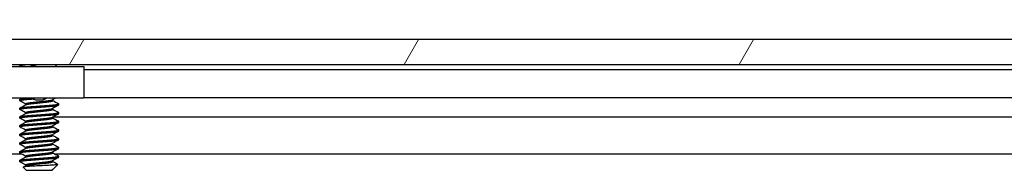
# Model space of a CAD drawing. Header units: millimetres. Extents: x 64 to 1798, y 64 to 1380.
# Tile 38 of 73: x 537 to 608, y 1309 to 1320. Entities that reach past the tile are written whole.
import ezdxf

# ---------------------------------------------------------------- set-up
doc = ezdxf.new("R2010")
doc.units = ezdxf.units.MM
doc.header["$LTSCALE"] = 6.666667
for name, color, linetype, lineweight in [('Dimension (ANSI)', 7, 'Continuous', 25), ('Hatch (ANSI)', 7, 'Continuous', 18), ('Visible (ANSI)', 7, 'Continuous', 25)]:
    doc.layers.add(name, color=color, linetype=linetype, lineweight=lineweight)
doc.styles.add('Note Text (ANSI)', font='tahoma.ttf')
doc.dimstyles.new('Default - mm (ANSI)', dxfattribs={"dimscale": 6.666667, "dimtxt": 1.75, "dimasz": 1.5, "dimexe": 2, "dimexo": 1, "dimgap": 0.8, "dimtad": 0, "dimtih": 1, "dimtoh": 1, "dimrnd": 1e-08, "dimzin": 0, "dimdsep": 46, "dimtxsty": 'Note Text (ANSI)', "dimblk": 'Filled-2', "dimcen": 0.09, "dimdle": 10, "dimclrd": 256, "dimclre": 256, "dimclrt": 256, "dimadec": 1, "dimazin": 0, "dimtfac": 1.741714, "dimtofl": 0, "dimtmove": 0, "dimatfit": 3, "dimldrblk": 'Filled-1', "dimfxl": 1, "dimtolj": 1, "dimtzin": 0, "dimlwd": -1, "dimlwe": -1, "dimarcsym": 0})

# ---------------------------------------------------------------- blocks, each defined once
blk = doc.blocks.new('Filled-2')
at = {"color": 0}
for p, q in [((0, 0), (-1, 0.1667)), ((-1, 0.1667), (-1, -0.1667)), ((-1, 0), (0, 0)), ((-1, -0.1667), (0, 0))]:
    blk.add_line(p, q, dxfattribs=at)
at = {"color": 0, "flags": 128}
blk.add_lwpolyline([(-1, -0.1667), (0, 0), (-1, 0.1667), (-1, -0.1667)], dxfattribs=at)
at = {"color": 0}
blk.add_solid([(-1, -0.1667), (0, 0), (-1, 0.1667), (-1, -0.1667)], dxfattribs=at)
blk = doc.blocks.new('*D14')
at = {"layer": 'Defpoints', "color": 0, "transparency": 16777216}
for p in [(644.101, 1341.198), (228.801, 1310.226), (644.101, 1310.226)]:
    blk.add_point(p, dxfattribs=at)
at = {"layer": 'Dimension (ANSI)', "transparency": 16777216}
for p, q in [((228.801, 1316.893), (228.801, 1354.532)), ((644.101, 1316.893), (644.101, 1354.532)), ((238.801, 1341.198), (391.508, 1341.198)), ((634.101, 1341.198), (486.811, 1341.198))]:
    blk.add_line(p, q, dxfattribs=at)
at = {"layer": 'Dimension (ANSI)', "transparency": 16777216, "xscale": 10, "yscale": 10, "zscale": 10, "rotation": 180}
blk.add_blockref('Filled-2', (228.801, 1341.198), dxfattribs=at)
at = {"layer": 'Dimension (ANSI)', "transparency": 16777216, "xscale": 10, "yscale": 10, "zscale": 10}
blk.add_blockref('Filled-2', (644.101, 1341.198), dxfattribs=at)
at = {"layer": 'Dimension (ANSI)', "transparency": 16777216, "char_height": 11.66667, "attachment_point": 5, "style": 'Note Text (ANSI)'}
for s, insert in [('\\A1; 415.30 mm', (439.16, 1352.608)), ('\\A1;[16.350 in]', (439.16, 1328.234))]:
    blk.add_mtext(s, dxfattribs=dict(at, insert=insert))
blk = doc.blocks.new('Filled-1')
at = {"color": 0}
for p, q in [((0, 0), (-1, 0.3333)), ((-1, 0.3333), (-1, -0.3333)), ((-1, 0), (0, 0)), ((-1, -0.3333), (0, 0))]:
    blk.add_line(p, q, dxfattribs=at)
at = {"color": 0, "flags": 128}
blk.add_lwpolyline([(-1, -0.3333), (0, 0), (-1, 0.3333), (-1, -0.3333)], dxfattribs=at)
at = {"color": 0}
blk.add_solid([(-1, -0.3333), (0, 0), (-1, 0.3333), (-1, -0.3333)], dxfattribs=at)

msp = doc.modelspace()

# ---------------------------------------------------------------- hatches: boundary and pattern name
at = {"layer": 'Hatch (ANSI)'}
h = msp.add_hatch(dxfattribs=at)
h.set_pattern_fill('ANSI31', color=256, scale=169.333333, angle=15, style=0)
h.set_pattern_definition([(60, (0, 0), (-18.33087, 10.58333), [])])
h.paths.add_polyline_path([(242.2804, 1318.5486), (241.0612, 1317.1461), (241.0612, 1316.7452), (631.8402, 1316.7452), (631.8402, 1317.1461), (630.621, 1318.5486)])
h.paths.add_polyline_path([(232.73, 1318.5486), (232.73, 1316.7452), (236.9972, 1316.7452), (236.9972, 1317.1461), (235.778, 1318.5486)])
h.paths.add_polyline_path([(640.1714, 1316.7452), (640.1714, 1318.5486), (637.1234, 1318.5486), (635.9042, 1317.1461), (635.9042, 1316.7452)])

# ---------------------------------------------------------------- linework, layer by layer
at = {"layer": 'Visible (ANSI)'}
for p, q in [((630.621, 1318.5486), (242.2804, 1318.5486)), ((241.0612, 1316.7452), (631.8402, 1316.7452)), ((534.8007, 1316.5886), (541.3007, 1316.5886)), ((536.6283, 1316.6436), (536.6283, 1316.723)), ((536.639, 1316.7346), (536.658, 1316.7452)), ((539.2149, 1316.5886), (539.3715, 1316.7452)), ((632.4498, 1316.7196), (539.3459, 1316.7196)), ((541.3007, 1316.5886), (541.3007, 1314.2886)), ((628.5014, 1316.3386), (541.3007, 1316.3386)), ((541.3007, 1314.2886), (534.8007, 1314.2886)), ((536.6283, 1314.1036), (536.6283, 1314.183)), ((537.0579, 1313.7943), (537.0579, 1313.8655)), ((539.0435, 1314.1036), (539.0435, 1314.1747)), ((539.4731, 1313.7861), (539.4731, 1313.8655)), ((628.9355, 1314.3066), (541.3007, 1314.3066)), ((536.6283, 1313.4686), (536.6283, 1313.548)), ((536.6283, 1312.8336), (536.6283, 1312.913)), ((537.0579, 1313.1593), (537.0579, 1313.2305)), ((539.0435, 1313.4686), (539.0435, 1313.5397)), ((539.0435, 1312.8336), (539.0435, 1312.9047)), ((632.4498, 1312.9027), (539.0435, 1312.9027)), ((539.4731, 1313.1511), (539.4731, 1313.2305)), ((536.6283, 1312.1986), (536.6283, 1312.278)), ((537.0579, 1312.5243), (537.0579, 1312.5955)), ((539.0435, 1312.1986), (539.0435, 1312.2697)), ((539.4731, 1312.5161), (539.4731, 1312.5955)), ((536.6283, 1311.5636), (536.6283, 1311.643)), ((537.0579, 1311.8893), (537.0579, 1311.9605)), ((539.0435, 1311.5636), (539.0435, 1311.6347)), ((539.4731, 1311.8811), (539.4731, 1311.9605)), ((536.6283, 1310.9286), (536.6283, 1311.008)), ((537.0579, 1311.2543), (537.0579, 1311.3255)), ((539.0435, 1310.9286), (539.0435, 1310.9997)), ((539.4731, 1311.2461), (539.4731, 1311.3255)), ((536.7927, 1310.196), (336.0318, 1310.196)), ((536.6283, 1310.2936), (536.6283, 1310.373)), ((537.0579, 1310.6193), (537.0579, 1310.6905)), ((537.0579, 1309.9843), (537.0579, 1310.0555)), ((539.0435, 1310.2936), (539.0435, 1310.3647)), ((632.6142, 1310.196), (539.2318, 1310.196)), ((539.4731, 1310.6111), (539.4731, 1310.6905)), ((539.4731, 1309.9761), (539.4731, 1310.0555)), ((536.6283, 1309.6586), (536.6283, 1309.738)), ((537.0579, 1309.3493), (537.0579, 1309.4205)), ((539.0435, 1309.6586), (539.0435, 1309.7297)), ((539.1169, 1309.1436), (539.422, 1309.4488)), ((537.1045, 1309.0236), (536.8836, 1309.2445)), ((537.1045, 1309.0236), (538.9968, 1309.0236)), ((538.9894, 1309.0702), (539.0435, 1309.0702)), ((538.9968, 1309.0236), (539.0435, 1309.0702)), ((539.0646, 1309.1066), (539.0276, 1309.0858)), ((539.0435, 1309.0702), (539.0435, 1309.0947))]:
    msp.add_line(p, q, dxfattribs=at)
msp.add_ellipse((538.0507, 1314.1919), major_axis=(-0.343, 0), ratio=0.1068566, start_param=0.4127074, end_param=2.7288852, dxfattribs=at)
for points, weights in [([(536.6283, 1316.6436), (536.6283, 1316.6937), (537.2841, 1316.7452)], [1, 0.872099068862, 0.988403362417]), ([(536.6283, 1316.723), (536.6283, 1316.7335), (536.6655, 1316.7452)], [1, 0.970058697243, 0.953500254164]), ([(536.639, 1316.6319), (536.6283, 1316.6379), (536.6283, 1316.6436)], [0.971473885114, 0.983771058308, 1]), ([(536.6283, 1314.183), (536.6283, 1314.2357), (537.3367, 1314.2886)], [1, 0.866329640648, 0.999392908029]), ([(536.639, 1314.0919), (536.6283, 1314.0979), (536.6283, 1314.1036)], [0.971473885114, 0.983771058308, 1]), ([(539.4731, 1313.8655), (539.4731, 1313.8711), (539.4623, 1313.8771)], [1, 0.983771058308, 0.971473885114]), ([(536.639, 1313.4569), (536.6283, 1313.4629), (536.6283, 1313.4686)], [0.971473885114, 0.983771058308, 1]), ([(539.4731, 1313.2305), (539.4731, 1313.2361), (539.4623, 1313.2421)], [1, 0.983771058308, 0.971473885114]), ([(536.639, 1312.8219), (536.6283, 1312.8279), (536.6283, 1312.8336)], [0.971473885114, 0.983771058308, 1]), ([(536.639, 1312.1869), (536.6283, 1312.1929), (536.6283, 1312.1986)], [0.971473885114, 0.983771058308, 1]), ([(539.4731, 1312.5955), (539.4731, 1312.6011), (539.4623, 1312.6071)], [1, 0.983771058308, 0.971473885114]), ([(536.639, 1311.5519), (536.6283, 1311.5579), (536.6283, 1311.5636)], [0.971473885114, 0.983771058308, 1]), ([(539.4731, 1311.9605), (539.4731, 1311.9661), (539.4623, 1311.9721)], [1, 0.983771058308, 0.971473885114]), ([(536.639, 1310.9169), (536.6283, 1310.9229), (536.6283, 1310.9286)], [0.971473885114, 0.983771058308, 1]), ([(539.4731, 1311.3255), (539.4731, 1311.3311), (539.4623, 1311.3371)], [1, 0.983771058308, 0.971473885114]), ([(536.639, 1310.2819), (536.6283, 1310.2879), (536.6283, 1310.2936)], [0.971473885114, 0.983771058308, 1]), ([(539.4731, 1310.6905), (539.4731, 1310.6961), (539.4623, 1310.7021)], [1, 0.983771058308, 0.971473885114]), ([(539.4731, 1310.0555), (539.4731, 1310.0611), (539.4623, 1310.0671)], [1, 0.983771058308, 0.971473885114]), ([(536.639, 1309.6469), (536.6283, 1309.6529), (536.6283, 1309.6586)], [0.971473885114, 0.983771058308, 1]), ([(538.9894, 1309.0702), (539.0141, 1309.0782), (539.0276, 1309.0858)], [0.941670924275, 0.948650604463, 0.961256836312])]:
    msp.add_rational_spline(points, weights, degree=2, dxfattribs=at)
for points in [[(536.7166, 1316.5886), (536.6907, 1316.603), (536.6649, 1316.6175), (536.639, 1316.6319)], [(536.639, 1314.1946), (536.6951, 1314.2259), (536.7511, 1314.2572), (536.8071, 1314.2886)], [(537.0579, 1313.8572), (536.9184, 1313.9357), (536.7787, 1314.0139), (536.639, 1314.0919)], [(536.639, 1313.5596), (536.784, 1313.6406), (536.929, 1313.7217), (537.0737, 1313.8033)], [(539.2462, 1314.2886), (539.1733, 1314.2477), (539.1004, 1314.2068), (539.0276, 1314.1658)], [(539.4623, 1313.7744), (539.3173, 1313.6934), (539.1723, 1313.6123), (539.0276, 1313.5308)], [(539.0435, 1314.1118), (539.1829, 1314.0333), (539.3226, 1313.9551), (539.4623, 1313.8771)], [(537.0579, 1313.2222), (536.9184, 1313.3007), (536.7787, 1313.3789), (536.639, 1313.4569)], [(536.639, 1312.9246), (536.784, 1313.0056), (536.929, 1313.0867), (537.0737, 1313.1683)], [(539.4623, 1313.1394), (539.3173, 1313.0584), (539.1723, 1312.9773), (539.0276, 1312.8958)], [(539.0435, 1313.4768), (539.1829, 1313.3983), (539.3226, 1313.3201), (539.4623, 1313.2421)], [(537.0579, 1312.5872), (536.9184, 1312.6657), (536.7787, 1312.7439), (536.639, 1312.8219)], [(536.639, 1312.2896), (536.784, 1312.3706), (536.929, 1312.4517), (537.0737, 1312.5333)], [(537.0579, 1311.9522), (536.9184, 1312.0307), (536.7787, 1312.1089), (536.639, 1312.1869)], [(539.4623, 1312.5044), (539.3173, 1312.4234), (539.1723, 1312.3423), (539.0276, 1312.2608)], [(539.0435, 1312.8418), (539.1829, 1312.7633), (539.3226, 1312.6851), (539.4623, 1312.6071)], [(539.0435, 1312.2068), (539.1829, 1312.1283), (539.3226, 1312.0501), (539.4623, 1311.9721)], [(536.639, 1311.6546), (536.784, 1311.7356), (536.929, 1311.8167), (537.0737, 1311.8983)], [(537.0579, 1311.3172), (536.9184, 1311.3957), (536.7787, 1311.4739), (536.639, 1311.5519)], [(539.4623, 1311.8694), (539.3173, 1311.7884), (539.1723, 1311.7073), (539.0276, 1311.6258)], [(539.0435, 1311.5718), (539.1829, 1311.4933), (539.3226, 1311.4151), (539.4623, 1311.3371)], [(536.639, 1311.0196), (536.784, 1311.1006), (536.929, 1311.1817), (537.0737, 1311.2633)], [(537.0579, 1310.6822), (536.9184, 1310.7607), (536.7787, 1310.8389), (536.639, 1310.9169)], [(539.4623, 1311.2344), (539.3173, 1311.1534), (539.1723, 1311.0723), (539.0276, 1310.9908)], [(539.0435, 1310.9368), (539.1829, 1310.8583), (539.3226, 1310.7801), (539.4623, 1310.7021)], [(536.639, 1310.3846), (536.784, 1310.4656), (536.929, 1310.5467), (537.0737, 1310.6283)], [(537.0579, 1310.0472), (536.9184, 1310.1257), (536.7787, 1310.2039), (536.639, 1310.2819)], [(539.4623, 1310.5994), (539.3173, 1310.5184), (539.1723, 1310.4373), (539.0276, 1310.3558)], [(539.0435, 1310.3018), (539.1829, 1310.2233), (539.3226, 1310.1451), (539.4623, 1310.0671)], [(536.639, 1309.7496), (536.784, 1309.8306), (536.929, 1309.9117), (537.0737, 1309.9933)], [(537.0579, 1309.4122), (536.9184, 1309.4907), (536.7787, 1309.5689), (536.639, 1309.6469)], [(536.8876, 1309.2537), (536.9497, 1309.2885), (537.0117, 1309.3233), (537.0737, 1309.3583)], [(539.4623, 1309.9644), (539.3173, 1309.8834), (539.1723, 1309.8023), (539.0276, 1309.7208)], [(539.0435, 1309.6668), (539.1684, 1309.5965), (539.2935, 1309.5264), (539.4186, 1309.4565)], [(539.4186, 1309.4565), (539.4233, 1309.4539), (539.4245, 1309.4513), (539.422, 1309.4488)], [(538.9894, 1309.0702), (539.0517, 1309.0969), (539.0948, 1309.1215), (539.1169, 1309.1436)]]:
    msp.add_open_spline(points, degree=3, dxfattribs=at)
for points, knots in [([(537.2935, 1316.5886), (537.3012, 1316.5909), (537.309, 1316.5932), (537.4332, 1316.6287), (537.567, 1316.654), (537.7852, 1316.698), (537.9105, 1316.7218), (538.0403, 1316.7452)], [-0.078849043, -0.078849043, -0.078849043, -0.078849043, -0.076431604, -0.076431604, -0.041316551, -0.041316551, -0.001073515, -0.001073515, -0.001073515, -0.001073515]), ([(537.7365, 1314.1772), (537.6933, 1314.1878), (537.6485, 1314.2032), (537.5693, 1314.2415), (537.5336, 1314.2634), (537.5006, 1314.2886)], [0, 0, 0, 0, 0.014245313, 0.014245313, 0.026722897, 0.026722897, 0.026722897, 0.026722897]), ([(538.6007, 1314.2886), (538.5819, 1314.2742), (538.5622, 1314.2609), (538.5145, 1314.2326), (538.4857, 1314.2184), (538.4262, 1314.1944), (538.3951, 1314.1846), (538.3649, 1314.1772)], [0.012495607, 0.012495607, 0.012495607, 0.012495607, 0.0195994, 0.0195994, 0.029259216, 0.029259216, 0.039250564, 0.039250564, 0.039250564, 0.039250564]), ([(539.422, 1309.4488), (539.4152, 1309.442), (539.3833, 1309.4359), (539.3109, 1309.4251), (539.2571, 1309.419), (539.0957, 1309.4045), (538.9768, 1309.396), (538.7707, 1309.3841), (538.6968, 1309.3804), (538.4657, 1309.3686), (538.3001, 1309.3599), (537.9668, 1309.3422), (537.8024, 1309.3332), (537.5281, 1309.318), (537.3795, 1309.3104), (537.1343, 1309.2923), (537.0483, 1309.2839), (536.9496, 1309.2703), (536.9217, 1309.2651), (536.8815, 1309.2534), (536.8799, 1309.2482), (536.8836, 1309.2445)], [-0.3275077, -0.3275077, -0.3275077, -0.3275077, -0.298679, -0.298679, -0.26513723, -0.26513723, -0.21824944, -0.21824944, -0.19498337, -0.19498337, -0.1484776, -0.1484776, -0.10250817, -0.10250817, -0.06653819, -0.06653819, -0.03897493, -0.03897493, -0.02198565, -0.02198565, -0.000001, -0.000001, -0.000001, -0.000001])]:
    msp.add_open_spline(points, degree=3, knots=knots, dxfattribs=at)
for points, weights, knots in [([(536.6283, 1314.1036), (536.6283, 1314.1565), (537.3395, 1314.2094), (537.4622, 1314.2185), (537.5964, 1314.2285)], [1, 0.866025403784, 1, 0.974007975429, 0.958101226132], [0.5, 0.5, 0.5, 0.510416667, 0.510416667, 0.512437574, 0.512437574, 0.512437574]), ([(536.6283, 1313.548), (536.6283, 1313.6009), (537.3395, 1313.6538), (538.0507, 1313.7067), (538.7619, 1313.7596), (539.4731, 1313.8125), (539.4731, 1313.8655)], [1, 0.866025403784, 1, 0.866025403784, 1, 0.866025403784, 1], [0.5, 0.5, 0.5, 0.510416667, 0.510416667, 0.520833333, 0.520833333, 0.53125, 0.53125, 0.53125]), ([(536.6283, 1313.4686), (536.6283, 1313.5215), (537.3395, 1313.5744), (538.0507, 1313.6273), (538.7619, 1313.6802), (539.4731, 1313.7332), (539.4731, 1313.7861)], [1, 0.866025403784, 1, 0.866025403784, 1, 0.866025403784, 1], [0.4375, 0.4375, 0.4375, 0.447916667, 0.447916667, 0.458333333, 0.458333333, 0.46875, 0.46875, 0.46875]), ([(537.0579, 1313.8655), (537.0579, 1313.9184), (537.5543, 1313.9713), (537.7846, 1313.9958), (538.0507, 1314.0242)], [1, 0.866025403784, 1, 0.933012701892, 0.933012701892], [0.5, 0.5, 0.5, 0.510416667, 0.510416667, 0.515625, 0.515625, 0.515625]), ([(537.0737, 1313.8033), (537.1557, 1313.8494), (537.5543, 1313.8919), (537.7846, 1313.9165), (538.0507, 1313.9448)], [0.961256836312, 0.889515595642, 1, 0.933012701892, 0.933012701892], [0.501826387, 0.501826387, 0.501826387, 0.510416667, 0.510416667, 0.515625, 0.515625, 0.515625]), ([(538.0507, 1314.0242), (538.3167, 1314.0526), (538.5471, 1314.0771), (538.9456, 1314.1196), (539.0276, 1314.1658)], [0.933012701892, 0.933012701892, 1, 0.889515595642, 0.961256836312], [0.515625, 0.515625, 0.515625, 0.520833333, 0.520833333, 0.529423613, 0.529423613, 0.529423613]), ([(538.0507, 1313.9448), (538.3167, 1313.9732), (538.5471, 1313.9977), (539.0435, 1314.0507), (539.0435, 1314.1036)], [0.933012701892, 0.933012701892, 1, 0.866025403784, 1], [0.515625, 0.515625, 0.515625, 0.520833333, 0.520833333, 0.53125, 0.53125, 0.53125]), ([(536.6283, 1312.913), (536.6283, 1312.9659), (537.3395, 1313.0188), (538.0507, 1313.0717), (538.7619, 1313.1246), (539.4731, 1313.1775), (539.4731, 1313.2305)], [1, 0.866025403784, 1, 0.866025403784, 1, 0.866025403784, 1], [0.4375, 0.4375, 0.4375, 0.447916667, 0.447916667, 0.458333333, 0.458333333, 0.46875, 0.46875, 0.46875]), ([(536.6283, 1312.8336), (536.6283, 1312.8865), (537.3395, 1312.9394), (538.0507, 1312.9923), (538.7619, 1313.0452), (539.4731, 1313.0982), (539.4731, 1313.1511)], [1, 0.866025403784, 1, 0.866025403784, 1, 0.866025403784, 1], [0.375, 0.375, 0.375, 0.385416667, 0.385416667, 0.395833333, 0.395833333, 0.40625, 0.40625, 0.40625]), ([(537.0579, 1313.2305), (537.0579, 1313.2834), (537.5543, 1313.3363), (537.7846, 1313.3608), (538.0507, 1313.3892)], [1, 0.866025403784, 1, 0.933012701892, 0.933012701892], [0.4375, 0.4375, 0.4375, 0.447916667, 0.447916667, 0.453125, 0.453125, 0.453125]), ([(537.0737, 1313.1683), (537.1557, 1313.2144), (537.5543, 1313.2569), (537.7846, 1313.2815), (538.0507, 1313.3098)], [0.961256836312, 0.889515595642, 1, 0.933012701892, 0.933012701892], [0.439326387, 0.439326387, 0.439326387, 0.447916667, 0.447916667, 0.453125, 0.453125, 0.453125]), ([(538.0507, 1313.3892), (538.3167, 1313.4176), (538.5471, 1313.4421), (538.9456, 1313.4846), (539.0276, 1313.5308)], [0.933012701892, 0.933012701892, 1, 0.889515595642, 0.961256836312], [0.453125, 0.453125, 0.453125, 0.458333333, 0.458333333, 0.466923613, 0.466923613, 0.466923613]), ([(538.0507, 1313.3098), (538.3167, 1313.3382), (538.5471, 1313.3627), (539.0435, 1313.4157), (539.0435, 1313.4686)], [0.933012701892, 0.933012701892, 1, 0.866025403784, 1], [0.453125, 0.453125, 0.453125, 0.458333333, 0.458333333, 0.46875, 0.46875, 0.46875]), ([(536.6283, 1312.278), (536.6283, 1312.3309), (537.3395, 1312.3838), (538.0507, 1312.4367), (538.7619, 1312.4896), (539.4731, 1312.5425), (539.4731, 1312.5955)], [1, 0.866025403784, 1, 0.866025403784, 1, 0.866025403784, 1], [0.375, 0.375, 0.375, 0.385416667, 0.385416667, 0.395833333, 0.395833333, 0.40625, 0.40625, 0.40625]), ([(536.6283, 1312.1986), (536.6283, 1312.2515), (537.3395, 1312.3044), (538.0507, 1312.3573), (538.7619, 1312.4102), (539.4731, 1312.4632), (539.4731, 1312.5161)], [1, 0.866025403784, 1, 0.866025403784, 1, 0.866025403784, 1], [0.3125, 0.3125, 0.3125, 0.322916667, 0.322916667, 0.333333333, 0.333333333, 0.34375, 0.34375, 0.34375]), ([(537.0579, 1312.5955), (537.0579, 1312.6484), (537.5543, 1312.7013), (537.7846, 1312.7258), (538.0507, 1312.7542)], [1, 0.866025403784, 1, 0.933012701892, 0.933012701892], [0.375, 0.375, 0.375, 0.385416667, 0.385416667, 0.390625, 0.390625, 0.390625]), ([(537.0737, 1312.5333), (537.1557, 1312.5794), (537.5543, 1312.6219), (537.7846, 1312.6465), (538.0507, 1312.6748)], [0.961256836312, 0.889515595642, 1, 0.933012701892, 0.933012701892], [0.376826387, 0.376826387, 0.376826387, 0.385416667, 0.385416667, 0.390625, 0.390625, 0.390625]), ([(538.0507, 1312.7542), (538.3167, 1312.7826), (538.5471, 1312.8071), (538.9456, 1312.8496), (539.0276, 1312.8958)], [0.933012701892, 0.933012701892, 1, 0.889515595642, 0.961256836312], [0.390625, 0.390625, 0.390625, 0.395833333, 0.395833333, 0.404423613, 0.404423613, 0.404423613]), ([(538.0507, 1312.6748), (538.3167, 1312.7032), (538.5471, 1312.7277), (539.0435, 1312.7807), (539.0435, 1312.8336)], [0.933012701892, 0.933012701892, 1, 0.866025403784, 1], [0.390625, 0.390625, 0.390625, 0.395833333, 0.395833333, 0.40625, 0.40625, 0.40625]), ([(538.0507, 1312.1192), (538.3167, 1312.1476), (538.5471, 1312.1721), (538.9456, 1312.2146), (539.0276, 1312.2608)], [0.933012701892, 0.933012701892, 1, 0.889515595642, 0.961256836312], [0.328125, 0.328125, 0.328125, 0.333333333, 0.333333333, 0.341923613, 0.341923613, 0.341923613]), ([(538.0507, 1312.0398), (538.3167, 1312.0682), (538.5471, 1312.0927), (539.0435, 1312.1457), (539.0435, 1312.1986)], [0.933012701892, 0.933012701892, 1, 0.866025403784, 1], [0.328125, 0.328125, 0.328125, 0.333333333, 0.333333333, 0.34375, 0.34375, 0.34375]), ([(536.6283, 1311.643), (536.6283, 1311.6959), (537.3395, 1311.7488), (538.0507, 1311.8017), (538.7619, 1311.8546), (539.4731, 1311.9075), (539.4731, 1311.9605)], [1, 0.866025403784, 1, 0.866025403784, 1, 0.866025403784, 1], [0.3125, 0.3125, 0.3125, 0.322916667, 0.322916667, 0.333333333, 0.333333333, 0.34375, 0.34375, 0.34375]), ([(536.6283, 1311.5636), (536.6283, 1311.6165), (537.3395, 1311.6694), (538.0507, 1311.7223), (538.7619, 1311.7752), (539.4731, 1311.8282), (539.4731, 1311.8811)], [1, 0.866025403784, 1, 0.866025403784, 1, 0.866025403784, 1], [0.25, 0.25, 0.25, 0.260416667, 0.260416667, 0.270833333, 0.270833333, 0.28125, 0.28125, 0.28125]), ([(537.0579, 1311.9605), (537.0579, 1312.0134), (537.5543, 1312.0663), (537.7846, 1312.0908), (538.0507, 1312.1192)], [1, 0.866025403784, 1, 0.933012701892, 0.933012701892], [0.3125, 0.3125, 0.3125, 0.322916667, 0.322916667, 0.328125, 0.328125, 0.328125]), ([(537.0579, 1311.3255), (537.0579, 1311.3784), (537.5543, 1311.4313), (537.7846, 1311.4558), (538.0507, 1311.4842)], [1, 0.866025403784, 1, 0.933012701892, 0.933012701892], [0.25, 0.25, 0.25, 0.260416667, 0.260416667, 0.265625, 0.265625, 0.265625]), ([(537.0737, 1311.8983), (537.1557, 1311.9444), (537.5543, 1311.9869), (537.7846, 1312.0115), (538.0507, 1312.0398)], [0.961256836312, 0.889515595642, 1, 0.933012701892, 0.933012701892], [0.314326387, 0.314326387, 0.314326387, 0.322916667, 0.322916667, 0.328125, 0.328125, 0.328125]), ([(538.0507, 1311.4842), (538.3167, 1311.5126), (538.5471, 1311.5371), (538.9456, 1311.5796), (539.0276, 1311.6258)], [0.933012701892, 0.933012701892, 1, 0.889515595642, 0.961256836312], [0.265625, 0.265625, 0.265625, 0.270833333, 0.270833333, 0.279423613, 0.279423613, 0.279423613]), ([(538.0507, 1311.4048), (538.3167, 1311.4332), (538.5471, 1311.4577), (539.0435, 1311.5107), (539.0435, 1311.5636)], [0.933012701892, 0.933012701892, 1, 0.866025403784, 1], [0.265625, 0.265625, 0.265625, 0.270833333, 0.270833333, 0.28125, 0.28125, 0.28125]), ([(536.6283, 1311.008), (536.6283, 1311.0609), (537.3395, 1311.1138), (538.0507, 1311.1667), (538.7619, 1311.2196), (539.4731, 1311.2725), (539.4731, 1311.3255)], [1, 0.866025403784, 1, 0.866025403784, 1, 0.866025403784, 1], [0.25, 0.25, 0.25, 0.260416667, 0.260416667, 0.270833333, 0.270833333, 0.28125, 0.28125, 0.28125]), ([(536.6283, 1310.9286), (536.6283, 1310.9815), (537.3395, 1311.0344), (538.0507, 1311.0873), (538.7619, 1311.1402), (539.4731, 1311.1932), (539.4731, 1311.2461)], [1, 0.866025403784, 1, 0.866025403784, 1, 0.866025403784, 1], [0.1875, 0.1875, 0.1875, 0.197916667, 0.197916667, 0.208333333, 0.208333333, 0.21875, 0.21875, 0.21875]), ([(537.0579, 1310.6905), (537.0579, 1310.7434), (537.5543, 1310.7963), (537.7846, 1310.8208), (538.0507, 1310.8492)], [1, 0.866025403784, 1, 0.933012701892, 0.933012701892], [0.1875, 0.1875, 0.1875, 0.197916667, 0.197916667, 0.203125, 0.203125, 0.203125]), ([(537.0737, 1311.2633), (537.1557, 1311.3094), (537.5543, 1311.3519), (537.7846, 1311.3765), (538.0507, 1311.4048)], [0.961256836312, 0.889515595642, 1, 0.933012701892, 0.933012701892], [0.251826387, 0.251826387, 0.251826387, 0.260416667, 0.260416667, 0.265625, 0.265625, 0.265625]), ([(537.0737, 1310.6283), (537.1557, 1310.6744), (537.5543, 1310.7169), (537.7846, 1310.7415), (538.0507, 1310.7698)], [0.961256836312, 0.889515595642, 1, 0.933012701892, 0.933012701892], [0.189326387, 0.189326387, 0.189326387, 0.197916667, 0.197916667, 0.203125, 0.203125, 0.203125]), ([(538.0507, 1310.8492), (538.3167, 1310.8776), (538.5471, 1310.9021), (538.9456, 1310.9446), (539.0276, 1310.9908)], [0.933012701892, 0.933012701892, 1, 0.889515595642, 0.961256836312], [0.203125, 0.203125, 0.203125, 0.208333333, 0.208333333, 0.216923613, 0.216923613, 0.216923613]), ([(538.0507, 1310.7698), (538.3167, 1310.7982), (538.5471, 1310.8227), (539.0435, 1310.8757), (539.0435, 1310.9286)], [0.933012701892, 0.933012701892, 1, 0.866025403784, 1], [0.203125, 0.203125, 0.203125, 0.208333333, 0.208333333, 0.21875, 0.21875, 0.21875]), ([(536.6283, 1310.373), (536.6283, 1310.4259), (537.3395, 1310.4788), (538.0507, 1310.5317), (538.7619, 1310.5846), (539.4731, 1310.6375), (539.4731, 1310.6905)], [1, 0.866025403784, 1, 0.866025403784, 1, 0.866025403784, 1], [0.1875, 0.1875, 0.1875, 0.197916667, 0.197916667, 0.208333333, 0.208333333, 0.21875, 0.21875, 0.21875]), ([(536.6283, 1310.2936), (536.6283, 1310.3465), (537.3395, 1310.3994), (538.0507, 1310.4523), (538.7619, 1310.5052), (539.4731, 1310.5582), (539.4731, 1310.6111)], [1, 0.866025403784, 1, 0.866025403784, 1, 0.866025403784, 1], [0.125, 0.125, 0.125, 0.135416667, 0.135416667, 0.145833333, 0.145833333, 0.15625, 0.15625, 0.15625]), ([(536.6283, 1309.738), (536.6283, 1309.7909), (537.3395, 1309.8438), (538.0507, 1309.8967), (538.7619, 1309.9496), (539.4731, 1310.0025), (539.4731, 1310.0555)], [1, 0.866025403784, 1, 0.866025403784, 1, 0.866025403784, 1], [0.125, 0.125, 0.125, 0.135416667, 0.135416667, 0.145833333, 0.145833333, 0.15625, 0.15625, 0.15625]), ([(537.0579, 1310.0555), (537.0579, 1310.1084), (537.5543, 1310.1613), (537.7846, 1310.1858), (538.0507, 1310.2142)], [1, 0.866025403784, 1, 0.933012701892, 0.933012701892], [0.125, 0.125, 0.125, 0.135416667, 0.135416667, 0.140625, 0.140625, 0.140625]), ([(537.0737, 1309.9933), (537.1557, 1310.0394), (537.5543, 1310.0819), (537.7846, 1310.1065), (538.0507, 1310.1348)], [0.961256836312, 0.889515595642, 1, 0.933012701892, 0.933012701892], [0.126826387, 0.126826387, 0.126826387, 0.135416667, 0.135416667, 0.140625, 0.140625, 0.140625]), ([(538.0507, 1310.2142), (538.3167, 1310.2426), (538.5471, 1310.2671), (538.9456, 1310.3096), (539.0276, 1310.3558)], [0.933012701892, 0.933012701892, 1, 0.889515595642, 0.961256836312], [0.140625, 0.140625, 0.140625, 0.145833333, 0.145833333, 0.154423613, 0.154423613, 0.154423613]), ([(538.0507, 1310.1348), (538.3167, 1310.1632), (538.5471, 1310.1877), (539.0435, 1310.2407), (539.0435, 1310.2936)], [0.933012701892, 0.933012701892, 1, 0.866025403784, 1], [0.140625, 0.140625, 0.140625, 0.145833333, 0.145833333, 0.15625, 0.15625, 0.15625]), ([(536.6283, 1309.6586), (536.6283, 1309.7115), (537.3395, 1309.7644), (538.0507, 1309.8173), (538.7619, 1309.8702), (539.4731, 1309.9232), (539.4731, 1309.9761)], [1, 0.866025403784, 1, 0.866025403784, 1, 0.866025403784, 1], [0.0625, 0.0625, 0.0625, 0.072916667, 0.072916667, 0.083333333, 0.083333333, 0.09375, 0.09375, 0.09375]), ([(537.0579, 1309.4205), (537.0579, 1309.4734), (537.5543, 1309.5263), (537.7846, 1309.5508), (538.0507, 1309.5792)], [1, 0.866025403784, 1, 0.933012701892, 0.933012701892], [0.0625, 0.0625, 0.0625, 0.072916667, 0.072916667, 0.078125, 0.078125, 0.078125]), ([(537.0737, 1309.3583), (537.1557, 1309.4044), (537.5543, 1309.4469), (537.7846, 1309.4715), (538.0507, 1309.4998)], [0.961256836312, 0.889515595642, 1, 0.933012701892, 0.933012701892], [0.064326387, 0.064326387, 0.064326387, 0.072916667, 0.072916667, 0.078125, 0.078125, 0.078125]), ([(538.0507, 1309.5792), (538.3167, 1309.6076), (538.5471, 1309.6321), (538.9456, 1309.6746), (539.0276, 1309.7208)], [0.933012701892, 0.933012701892, 1, 0.889515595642, 0.961256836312], [0.078125, 0.078125, 0.078125, 0.083333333, 0.083333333, 0.091923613, 0.091923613, 0.091923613]), ([(538.0507, 1309.4998), (538.3167, 1309.5282), (538.5471, 1309.5527), (539.0435, 1309.6057), (539.0435, 1309.6586)], [0.933012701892, 0.933012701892, 1, 0.866025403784, 1], [0.078125, 0.078125, 0.078125, 0.083333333, 0.083333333, 0.09375, 0.09375, 0.09375])]:
    msp.add_rational_spline(points, weights, degree=2, knots=knots, dxfattribs=at)

# ---------------------------------------------------------------- dimensions: what is measured, and where the dimension line sits
at = {"layer": 'Dimension (ANSI)'}
dim = msp.add_linear_dim(base=(644.1007, 1341.1985), p1=(228.8007, 1310.2262), p2=(644.1007, 1310.2262), text=' <> mm\\X[16.350 in]', dimstyle='Default - mm (ANSI)', override={"dimgap": 0.8, "dimtih": 0, "dimtoh": 0, "dimdec": 2, "dimpost": '', "dimtol": 0, "dimlim": 0, "dimtp": 0, "dimtm": 0, "dimtdec": 2, "dimatfit": 1}, dxfattribs=at)
dim.commit()
dim.dimension.update_dxf_attribs({"geometry": '*D14', "text_midpoint": (439.1598, 1341.1985), "dimtype": 160})

doc.saveas('drawing.dxf')
